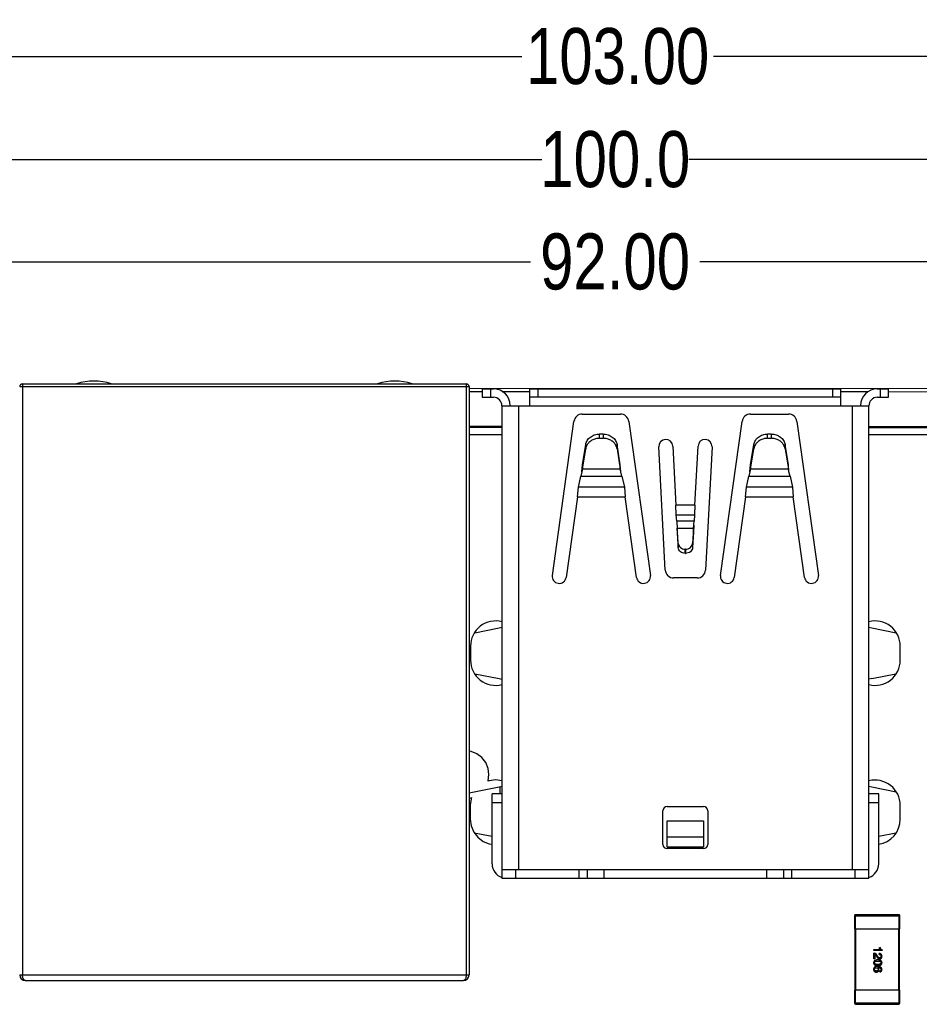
# Model space of a CAD drawing. Header units: inches. Extents: x -39 to 331, y -154 to 45.
# Tile 60 of 120: x 57 to 89, y -35 to 0. Entities that reach past the tile are written whole.
import ezdxf

# ---------------------------------------------------------------- set-up
doc = ezdxf.new("R2010")
doc.units = ezdxf.units.IN
doc.header["$LTSCALE"] = 1.21
doc.header["$MEASUREMENT"] = 0
doc.header["$PDMODE"] = 3
doc.header["$PDSIZE"] = 0.3125
doc.layers.get('0').update_dxf_attribs({"linetype": 'CONTINUOUS'})
doc.layers.get('Defpoints').update_dxf_attribs({"linetype": 'CONTINUOUS'})
doc.layers.add('DIM', color=3, linetype='CONTINUOUS')
doc.styles.get("Standard").update_dxf_attribs({"font": 'txt', "width": 0.8})
doc.dimstyles.get("Standard").update_dxf_attribs({"dimtxt": 0.15625, "dimasz": 0.1875, "dimexe": 0.125, "dimexo": 0.0625, "dimgap": 0.09, "dimtad": 0, "dimtih": 1, "dimtoh": 1, "dimzin": 4, "dimdsep": 46, "dimtxsty": 'Standard', "dimblk": '_FILLED', "dimblk1": '_FILLED', "dimblk2": '_FILLED', "dimcen": 0.09, "dimazin": 1, "dimtp": 0.01, "dimtm": 0.01, "dimtfac": 1, "dimtofl": 0, "dimtmove": 0, "dimatfit": 3, "dimldrblk": '_FILLED', "dimfxl": 1, "dimtolj": 1, "dimtzin": 4, "dimarcsym": 0})

# ---------------------------------------------------------------- blocks, each defined once
blk = doc.blocks.new('_FILLED')
at = {"color": 0, "linetype": 'ByBlock'}
blk.add_solid([(0, 0), (-1, 0.167), (-1, -0.167)], dxfattribs=at)
blk = doc.blocks.new('*D1')
at = {"layer": 'Defpoints', "color": 0}
for p in [(129.949, -1.516), (26.949, -15.196), (129.949, -15.256)]:
    blk.add_point(p, dxfattribs=at)
at = {"layer": 'DIM', "color": 0, "lineweight": -2}
for p, q in [((26.949, -15.134), (26.949, -1.391)), ((129.949, -15.193), (129.949, -1.391)), ((28.449, -1.516), (75.025, -1.516)), ((128.449, -1.516), (81.872, -1.516))]:
    blk.add_line(p, q, dxfattribs=at)
at = {"layer": 'DIM', "color": 0, "lineweight": -2, "xscale": 1.5, "yscale": 1.5, "zscale": 1.5, "rotation": 180}
blk.add_blockref('_FILLED', (26.949, -1.516), dxfattribs=at)
at = {"layer": 'DIM', "color": 0, "lineweight": -2, "xscale": 1.5, "yscale": 1.5, "zscale": 1.5}
blk.add_blockref('_FILLED', (129.949, -1.516), dxfattribs=at)
at = {"layer": 'DIM', "color": 0, "insert": (78.449, -1.516), "char_height": 2, "attachment_point": 5}
blk.add_mtext('\\A1;103.00', dxfattribs=at)
blk = doc.blocks.new('*D5')
at = {"layer": 'Defpoints', "color": 0}
for p in [(32.359, -8.848), (32.359, -32.033), (124.359, -32.033)]:
    blk.add_point(p, dxfattribs=at)
at = {"layer": 'DIM', "color": 0, "lineweight": -2}
for p, q in [((32.359, -31.971), (32.359, -8.723)), ((124.359, -31.971), (124.359, -8.723)), ((33.859, -8.848), (75.335, -8.848)), ((122.859, -8.848), (81.382, -8.848))]:
    blk.add_line(p, q, dxfattribs=at)
at = {"layer": 'DIM', "color": 0, "lineweight": -2, "xscale": 1.5, "yscale": 1.5, "zscale": 1.5, "rotation": 180}
blk.add_blockref('_FILLED', (32.359, -8.848), dxfattribs=at)
at = {"layer": 'DIM', "color": 0, "lineweight": -2, "xscale": 1.5, "yscale": 1.5, "zscale": 1.5}
blk.add_blockref('_FILLED', (124.359, -8.848), dxfattribs=at)
at = {"layer": 'DIM', "color": 0, "insert": (78.359, -8.848), "char_height": 2, "attachment_point": 5}
blk.add_mtext('\\A1;92.00', dxfattribs=at)
blk = doc.blocks.new('*D7')
at = {"layer": 'Defpoints', "color": 0}
for p in [(128.371, -5.195), (28.359, -15.633), (128.371, -15.648)]:
    blk.add_point(p, dxfattribs=at)
at = {"layer": 'DIM', "color": 0, "lineweight": -2}
for p, q in [((28.359, -15.571), (28.359, -5.07)), ((29.859, -5.195), (75.741, -5.195)), ((126.871, -5.195), (80.988, -5.195)), ((128.371, -15.586), (128.371, -5.07))]:
    blk.add_line(p, q, dxfattribs=at)
at = {"layer": 'DIM', "color": 0, "lineweight": -2, "xscale": 1.5, "yscale": 1.5, "zscale": 1.5, "rotation": 180}
blk.add_blockref('_FILLED', (28.359, -5.195), dxfattribs=at)
at = {"layer": 'DIM', "color": 0, "lineweight": -2, "xscale": 1.5, "yscale": 1.5, "zscale": 1.5}
blk.add_blockref('_FILLED', (128.371, -5.195), dxfattribs=at)
at = {"layer": 'DIM', "color": 0, "insert": (78.365, -5.195), "char_height": 2, "attachment_point": 5}
blk.add_mtext('\\A1;100.0', dxfattribs=at)

msp = doc.modelspace()

# ---------------------------------------------------------------- linework, layer by layer
at = {"color": 6, "linetype": 'Continuous'}
for p, q in [((57.105, -13.304), (73.145, -13.304)), ((57.205, -13.204), (57.205, -34.304)), ((57.205, -13.204), (73.045, -13.204)), ((73.045, -13.204), (73.045, -34.304)), ((73.145, -13.304), (73.145, -34.304)), ((73.145, -13.473), (73.618, -13.473)), ((73.619, -13.384), (73.619, -13.684)), ((73.619, -13.384), (74.019, -13.384)), ((73.619, -13.684), (74.019, -13.684)), ((73.919, -13.684), (73.919, -13.384)), ((74.331, -13.474), (75.318, -13.474)), ((75.319, -13.984), (75.319, -13.384)), ((75.319, -13.384), (86.419, -13.384)), ((86.419, -13.684), (75.319, -13.684)), ((75.619, -13.684), (75.619, -13.384)), ((86.119, -13.384), (86.119, -13.684)), ((86.418, -13.481), (87.397, -13.481)), ((86.419, -13.984), (86.419, -13.384)), ((87.719, -13.384), (88.119, -13.384)), ((87.719, -13.684), (88.119, -13.684)), ((87.819, -13.384), (87.819, -13.684)), ((88.119, -13.684), (88.119, -13.384)), ((74.319, -13.984), (74.319, -30.844)), ((74.319, -13.984), (87.419, -13.984)), ((74.919, -30.544), (74.919, -13.984)), ((86.819, -13.984), (86.819, -30.544)), ((87.419, -30.844), (87.419, -13.984)), ((77.189, -14.284), (78.549, -14.284)), ((83.189, -14.284), (84.549, -14.284)), ((74.319, -14.724), (73.145, -14.723)), ((73.145, -14.751), (74.319, -14.752)), ((76.119, -20.042), (76.891, -14.543)), ((78.846, -14.543), (79.619, -20.042)), ((82.119, -20.042), (82.891, -14.543)), ((84.846, -14.543), (85.619, -20.042)), ((74.319, -15.027), (73.145, -15.027)), ((77.804, -15.148), (77.804, -14.998)), ((77.933, -14.998), (77.804, -14.998)), ((77.933, -14.998), (77.933, -15.148)), ((83.804, -15.148), (83.804, -14.998)), ((83.933, -14.998), (83.804, -14.998)), ((83.933, -14.998), (83.933, -15.148)), ((77.192, -16.094), (77.309, -15.371)), ((77.309, -15.521), (77.309, -15.371)), ((77.804, -15.148), (77.933, -15.148)), ((78.428, -15.371), (78.428, -15.521)), ((78.545, -16.094), (78.428, -15.371)), ((80.149, -19.85), (79.919, -15.454)), ((80.418, -15.427), (80.528, -17.532)), ((81.209, -17.532), (81.319, -15.427)), ((81.819, -15.454), (81.588, -19.85)), ((83.192, -16.094), (83.309, -15.371)), ((83.309, -15.521), (83.309, -15.371)), ((83.804, -15.148), (83.933, -15.148)), ((84.428, -15.371), (84.428, -15.521)), ((84.545, -16.094), (84.428, -15.371)), ((77.192, -16.244), (77.309, -15.521)), ((78.428, -15.521), (78.545, -16.244)), ((83.192, -16.244), (83.309, -15.521)), ((84.428, -15.521), (84.545, -16.244)), ((77.17, -16.344), (77.192, -16.094)), ((77.192, -16.094), (77.192, -16.244)), ((78.545, -16.244), (78.545, -16.094)), ((78.567, -16.344), (78.545, -16.094)), ((83.17, -16.344), (83.192, -16.094)), ((83.192, -16.094), (83.192, -16.244)), ((84.545, -16.244), (84.545, -16.094)), ((84.567, -16.344), (84.545, -16.094)), ((77.048, -16.89), (77.134, -16.498)), ((77.17, -16.344), (77.134, -16.498)), ((77.134, -16.498), (78.603, -16.498)), ((77.192, -16.244), (77.17, -16.344)), ((78.545, -16.244), (77.192, -16.244)), ((78.567, -16.344), (78.545, -16.244)), ((78.603, -16.498), (78.567, -16.344)), ((78.603, -16.498), (78.689, -16.89)), ((83.048, -16.89), (83.134, -16.498)), ((83.17, -16.344), (83.134, -16.498)), ((83.134, -16.498), (84.603, -16.498)), ((83.192, -16.244), (83.17, -16.344)), ((84.545, -16.244), (83.192, -16.244)), ((84.567, -16.344), (84.545, -16.244)), ((84.603, -16.498), (84.567, -16.344)), ((84.603, -16.498), (84.689, -16.89)), ((77.018, -17.235), (77.048, -16.89)), ((78.689, -16.89), (77.048, -16.89)), ((78.689, -16.89), (78.719, -17.235)), ((83.018, -17.235), (83.048, -16.89)), ((84.689, -16.89), (83.048, -16.89)), ((84.689, -16.89), (84.719, -17.235)), ((77.018, -17.235), (76.614, -20.112)), ((77.018, -17.235), (78.719, -17.235)), ((79.123, -20.112), (78.719, -17.235)), ((81.209, -17.532), (80.528, -17.532)), ((80.539, -17.876), (80.528, -17.532)), ((81.209, -17.532), (81.198, -17.876)), ((83.018, -17.235), (82.614, -20.112)), ((83.018, -17.235), (84.719, -17.235)), ((85.123, -20.112), (84.719, -17.235)), ((80.558, -18.101), (80.539, -17.876)), ((80.539, -17.876), (81.198, -17.876)), ((81.198, -17.876), (81.179, -18.101)), ((81.179, -18.101), (80.558, -18.101)), ((80.558, -18.101), (80.568, -18.22)), ((80.568, -18.22), (80.571, -18.254)), ((80.571, -18.254), (80.579, -18.504)), ((80.571, -18.254), (80.579, -18.354)), ((81.166, -18.254), (81.158, -18.504)), ((81.158, -18.354), (81.166, -18.254)), ((81.166, -18.254), (81.169, -18.22)), ((81.169, -18.22), (81.179, -18.101)), ((80.612, -18.899), (80.579, -18.354)), ((80.579, -18.354), (80.579, -18.504)), ((80.579, -18.354), (81.158, -18.354)), ((80.579, -18.504), (80.612, -19.049)), ((81.158, -18.354), (81.125, -18.899)), ((81.158, -18.504), (81.125, -19.049)), ((81.158, -18.504), (81.158, -18.354)), ((80.612, -19.049), (80.612, -18.899)), ((81.125, -18.899), (81.125, -19.049)), ((80.862, -19.254), (80.862, -19.104)), ((80.875, -19.104), (80.862, -19.104)), ((80.862, -19.254), (80.875, -19.254)), ((80.875, -19.104), (80.875, -19.254)), ((81.289, -20.134), (80.449, -20.134)), ((74.219, -21.924), (73.348, -22.098)), ((74.319, -21.901), (74.219, -21.924)), ((87.518, -21.924), (87.419, -21.901)), ((88.39, -22.098), (87.518, -21.924)), ((73.199, -22.569), (73.199, -23.069)), ((88.539, -23.069), (88.539, -22.569)), ((73.354, -23.552), (74.219, -23.724)), ((74.219, -23.724), (74.319, -23.747)), ((87.518, -23.724), (87.419, -23.747)), ((87.518, -23.724), (88.383, -23.552)), ((73.222, -26.326), (73.145, -26.315)), ((73.429, -26.411), (73.222, -26.326)), ((73.607, -26.547), (73.429, -26.411)), ((73.743, -26.725), (73.607, -26.547)), ((73.829, -26.932), (73.743, -26.725)), ((73.858, -27.154), (73.829, -26.932)), ((73.864, -27.372), (73.823, -27.389)), ((73.823, -27.389), (73.829, -27.376)), ((73.829, -27.376), (73.858, -27.154)), ((74.099, -27.342), (73.864, -27.372)), ((74.32, -27.371), (74.099, -27.342)), ((74.219, -27.604), (73.145, -27.818)), ((74.248, -27.597), (74.219, -27.604)), ((74.302, -27.581), (74.248, -27.597)), ((74.248, -27.597), (74.248, -27.844)), ((74.315, -27.573), (74.302, -27.581)), ((87.518, -27.604), (87.419, -27.581)), ((88.39, -27.778), (87.518, -27.604)), ((73.145, -27.992), (73.222, -27.982)), ((73.222, -28.014), (73.191, -28.249)), ((73.222, -27.982), (73.238, -27.975)), ((73.238, -27.975), (73.222, -28.014)), ((73.969, -30.344), (73.969, -27.844)), ((74.319, -27.844), (73.969, -27.844)), ((87.769, -27.844), (87.419, -27.844)), ((87.769, -30.344), (87.769, -27.844)), ((73.191, -28.249), (73.191, -28.749)), ((73.969, -28.144), (74.319, -28.144)), ((80.069, -29.644), (80.069, -28.444)), ((80.219, -28.294), (81.519, -28.294)), ((81.669, -28.444), (81.669, -29.644)), ((87.419, -28.144), (87.769, -28.144)), ((88.539, -28.749), (88.539, -28.249)), ((73.191, -28.749), (73.222, -28.984)), ((80.219, -29.744), (80.219, -28.799)), ((80.219, -28.799), (81.519, -28.799)), ((81.519, -28.799), (81.519, -29.744)), ((73.222, -28.984), (73.312, -29.203)), ((73.312, -29.203), (73.457, -29.391)), ((73.331, -29.227), (73.969, -29.354)), ((73.457, -29.391), (73.645, -29.535)), ((81.519, -29.383), (80.219, -29.383)), ((87.769, -29.354), (88.383, -29.232)), ((73.645, -29.535), (73.864, -29.626)), ((73.864, -29.626), (73.976, -29.641)), ((81.519, -29.744), (80.219, -29.744)), ((81.519, -29.794), (80.219, -29.794)), ((74.319, -30.544), (87.419, -30.544)), ((74.819, -30.844), (74.819, -30.544)), ((77.064, -30.544), (77.064, -30.844)), ((77.369, -30.844), (77.369, -30.544)), ((77.969, -30.844), (77.969, -30.544)), ((83.769, -30.544), (83.769, -30.844)), ((84.369, -30.544), (84.369, -30.844)), ((84.669, -30.844), (84.669, -30.544)), ((86.919, -30.544), (86.919, -30.844)), ((74.319, -30.844), (87.419, -30.844)), ((86.903, -32.193), (86.903, -32.653)), ((86.903, -32.193), (88.523, -32.193)), ((86.943, -32.653), (86.943, -32.153)), ((88.483, -32.153), (86.943, -32.153)), ((88.483, -32.153), (88.483, -32.653)), ((88.523, -32.653), (88.523, -32.193)), ((86.903, -32.653), (88.523, -32.653)), ((86.913, -32.653), (86.913, -34.853)), ((86.953, -34.853), (86.953, -32.653)), ((88.473, -32.653), (88.473, -34.853)), ((88.513, -34.853), (88.513, -32.653)), ((87.8, -33.398), (87.8, -33.328)), ((87.8, -33.328), (87.83, -33.328)), ((87.592, -33.436), (87.592, -33.398)), ((87.592, -33.398), (87.8, -33.398)), ((87.887, -33.436), (87.592, -33.436)), ((87.592, -33.733), (87.592, -33.531)), ((87.626, -33.733), (87.592, -33.733)), ((87.626, -33.572), (87.626, -33.733)), ((87.682, -33.621), (87.7, -33.652)), ((87.731, -33.639), (87.708, -33.6)), ((87.781, -33.575), (87.781, -33.538)), ((87.887, -33.408), (87.887, -33.436)), ((87.743, -34.042), (87.745, -34.04)), ((57.105, -34.304), (73.145, -34.304)), ((87.808, -34.197), (87.808, -34.161)), ((57.305, -34.504), (72.945, -34.504)), ((86.903, -34.853), (86.903, -35.313)), ((88.523, -34.853), (86.903, -34.853)), ((86.943, -35.353), (86.943, -34.853)), ((88.483, -34.853), (88.483, -35.353)), ((88.523, -35.313), (88.523, -34.853)), ((88.523, -35.313), (86.903, -35.313)), ((86.943, -35.353), (88.483, -35.353))]:
    msp.add_line(p, q, dxfattribs=at)
at = {"color": 7, "linetype": 'Continuous'}
for p, q in [((73.145, -13.36), (128.313, -13.392)), ((88.118, -13.482), (90.118, -13.483)), ((90.819, -14.733), (87.419, -14.731)), ((87.419, -14.759), (90.819, -14.761)), ((90.819, -15.029), (87.419, -15.028))]:
    msp.add_line(p, q, dxfattribs=at)
at = {"color": 6, "linetype": 'Continuous'}
for centre, radius, start, end in [((57.205, -13.304), 0.1, 90, 180), ((59.755, -15.104), 2, 71.9223, 108.0777), ((70.495, -15.104), 2, 71.9223, 108.0777), ((73.045, -13.304), 0.1, 0, 90), ((74.019, -13.984), 0.6, 0, 90), ((74.019, -13.984), 0.3, 0, 90), ((87.719, -13.984), 0.6, 90, 180), ((87.719, -13.984), 0.3, 90, 180), ((77.189, -14.584), 0.3, 90, 172), ((78.549, -14.584), 0.3, 8, 90), ((83.189, -14.584), 0.3, 90, 172), ((84.549, -14.584), 0.3, 8, 90), ((80.168, -15.44), 0.25, 3, 183), ((81.569, -15.44), 0.25, 357, 177), ((80.449, -19.834), 0.3, 183, 270), ((81.289, -19.834), 0.3, 270, 357), ((76.366, -20.077), 0.25, 172, 352), ((79.371, -20.077), 0.25, 188, 8), ((82.366, -20.077), 0.25, 172, 352), ((85.371, -20.077), 0.25, 188, 8), ((74.099, -22.569), 0.9, 75.7029, 180), ((87.639, -22.569), 0.9, 0, 104.3072), ((74.099, -23.069), 0.9, 180, 284.3072), ((87.639, -23.069), 0.9, 255.7029, 0), ((87.639, -28.249), 0.9, 0, 104.2586), ((80.219, -28.444), 0.15, 90, 180), ((81.519, -28.444), 0.15, 0, 90), ((87.639, -28.749), 0.9, 278.3545, 0), ((80.219, -29.644), 0.15, 180, 270), ((81.519, -29.644), 0.15, 270, 0), ((74.469, -30.344), 0.5, 180, 252.453), ((87.269, -30.344), 0.5, 287.547, 0), ((86.943, -32.193), 0.04, 90, 180), ((88.483, -32.193), 0.04, 0, 90), ((57.305, -34.304), 0.2, 180, 270), ((72.945, -34.304), 0.2, 270, 0), ((86.943, -35.313), 0.04, 180, 270), ((88.483, -35.313), 0.04, 270, 0)]:
    msp.add_arc(centre, radius, start, end, dxfattribs=at)
for points, knots in [([(77.309, -15.371), (77.318, -15.319), (77.358, -15.216), (77.473, -15.095), (77.628, -15.016), (77.745, -14.998), (77.804, -14.998)], [0, 0, 0, 0, 0.233858, 0.478496, 0.735327, 1, 1, 1, 1]), ([(77.933, -14.998), (77.992, -14.998), (78.109, -15.016), (78.264, -15.095), (78.379, -15.216), (78.419, -15.319), (78.428, -15.371)], [0, 0, 0, 0, 0.264673, 0.521504, 0.766142, 1, 1, 1, 1]), ([(83.309, -15.371), (83.318, -15.319), (83.358, -15.216), (83.473, -15.095), (83.628, -15.016), (83.745, -14.998), (83.804, -14.998)], [0, 0, 0, 0, 0.233858, 0.478496, 0.735327, 1, 1, 1, 1]), ([(83.933, -14.998), (83.992, -14.998), (84.109, -15.016), (84.264, -15.095), (84.379, -15.216), (84.419, -15.319), (84.428, -15.371)], [0, 0, 0, 0, 0.264673, 0.521504, 0.766142, 1, 1, 1, 1]), ([(77.35, -15.401), (77.345, -15.41), (77.327, -15.448), (77.314, -15.489), (77.309, -15.521)], [0, 0, 0, 0, 0.253207, 1, 1, 1, 1]), ([(77.804, -15.148), (77.757, -15.148), (77.663, -15.159), (77.533, -15.21), (77.424, -15.291), (77.37, -15.363), (77.35, -15.401)], [0, 0, 0, 0, 0.260578, 0.516125, 0.762975, 1, 1, 1, 1]), ([(78.387, -15.401), (78.367, -15.363), (78.313, -15.291), (78.204, -15.21), (78.074, -15.159), (77.98, -15.148), (77.933, -15.148)], [0, 0, 0, 0, 0.237025, 0.483876, 0.739422, 1, 1, 1, 1]), ([(78.428, -15.521), (78.426, -15.51), (78.417, -15.469), (78.402, -15.429), (78.387, -15.401)], [0, 0, 0, 0, 0.247715, 1, 1, 1, 1]), ([(83.35, -15.401), (83.345, -15.41), (83.327, -15.448), (83.314, -15.489), (83.309, -15.521)], [0, 0, 0, 0, 0.253207, 1, 1, 1, 1]), ([(83.804, -15.148), (83.757, -15.148), (83.663, -15.159), (83.533, -15.21), (83.424, -15.291), (83.37, -15.363), (83.35, -15.401)], [0, 0, 0, 0, 0.260578, 0.516125, 0.762975, 1, 1, 1, 1]), ([(84.387, -15.401), (84.367, -15.363), (84.313, -15.291), (84.204, -15.21), (84.074, -15.159), (83.98, -15.148), (83.933, -15.148)], [0, 0, 0, 0, 0.237025, 0.483876, 0.739422, 1, 1, 1, 1]), ([(84.428, -15.521), (84.426, -15.51), (84.417, -15.469), (84.402, -15.429), (84.387, -15.401)], [0, 0, 0, 0, 0.247715, 1, 1, 1, 1]), ([(80.612, -18.899), (80.614, -18.927), (80.63, -18.983), (80.688, -19.05), (80.769, -19.094), (80.831, -19.104), (80.862, -19.104)], [0, 0, 0, 0, 0.233393, 0.477243, 0.734239, 1, 1, 1, 1]), ([(80.875, -19.104), (80.906, -19.104), (80.969, -19.094), (81.049, -19.05), (81.107, -18.983), (81.123, -18.927), (81.125, -18.899)], [0, 0, 0, 0, 0.265762, 0.522757, 0.766607, 1, 1, 1, 1]), ([(80.862, -19.254), (80.831, -19.254), (80.769, -19.244), (80.688, -19.2), (80.63, -19.133), (80.614, -19.077), (80.612, -19.049)], [0, 0, 0, 0, 0.265762, 0.522757, 0.766607, 1, 1, 1, 1]), ([(81.125, -19.049), (81.123, -19.077), (81.107, -19.133), (81.049, -19.2), (80.969, -19.244), (80.906, -19.254), (80.875, -19.254)], [0, 0, 0, 0, 0.233393, 0.477243, 0.734239, 1, 1, 1, 1]), ([(87.887, -33.408), (87.885, -33.408), (87.88, -33.407), (87.873, -33.405), (87.867, -33.403), (87.861, -33.401), (87.855, -33.397), (87.851, -33.394), (87.846, -33.389), (87.842, -33.385), (87.839, -33.379), (87.836, -33.373), (87.834, -33.367), (87.832, -33.36), (87.831, -33.353), (87.83, -33.345), (87.829, -33.336), (87.83, -33.331), (87.83, -33.328)], [0, 0, 0, 0, 0.066659, 0.129311, 0.18962, 0.247164, 0.30314, 0.357527, 0.411867, 0.466926, 0.523012, 0.580527, 0.641561, 0.705268, 0.772282, 0.84407, 0.919338, 1, 1, 1, 1]), ([(87.708, -33.6), (87.707, -33.597), (87.704, -33.592), (87.699, -33.584), (87.694, -33.577), (87.688, -33.571), (87.682, -33.564), (87.675, -33.559), (87.669, -33.554), (87.661, -33.549), (87.654, -33.545), (87.646, -33.542), (87.638, -33.538), (87.629, -33.536), (87.621, -33.534), (87.611, -33.533), (87.602, -33.532), (87.595, -33.531), (87.592, -33.531)], [0, 0, 0, 0, 0.065828, 0.130094, 0.192451, 0.254037, 0.313974, 0.373757, 0.433048, 0.492243, 0.551902, 0.611758, 0.672678, 0.734814, 0.798569, 0.863693, 0.930488, 1, 1, 1, 1]), ([(87.626, -33.572), (87.629, -33.573), (87.634, -33.574), (87.642, -33.577), (87.649, -33.581), (87.656, -33.587), (87.663, -33.594), (87.67, -33.602), (87.676, -33.611), (87.68, -33.618), (87.682, -33.621)], [0, 0, 0, 0, 0.103034, 0.208166, 0.318255, 0.434664, 0.559728, 0.695394, 0.841708, 1, 1, 1, 1]), ([(87.7, -33.652), (87.702, -33.656), (87.705, -33.663), (87.71, -33.672), (87.715, -33.681), (87.72, -33.689), (87.726, -33.696), (87.732, -33.703), (87.738, -33.709), (87.744, -33.714), (87.75, -33.719), (87.756, -33.723), (87.763, -33.726), (87.77, -33.729), (87.777, -33.731), (87.784, -33.732), (87.791, -33.733), (87.796, -33.733), (87.799, -33.733)], [0, 0, 0, 0, 0.082731, 0.161257, 0.236138, 0.307554, 0.375712, 0.440848, 0.502916, 0.562567, 0.619798, 0.675716, 0.73039, 0.78386, 0.837315, 0.890547, 0.944917, 1, 1, 1, 1]), ([(87.8, -33.693), (87.799, -33.694), (87.795, -33.694), (87.791, -33.693), (87.786, -33.693), (87.781, -33.691), (87.777, -33.69), (87.772, -33.687), (87.768, -33.685), (87.763, -33.682), (87.759, -33.678), (87.755, -33.674), (87.751, -33.669), (87.747, -33.664), (87.743, -33.659), (87.739, -33.653), (87.735, -33.646), (87.733, -33.642), (87.731, -33.639)], [0, 0, 0, 0, 0.052237, 0.103888, 0.155485, 0.207395, 0.259864, 0.31356, 0.369176, 0.4266, 0.486836, 0.550048, 0.61567, 0.685271, 0.75824, 0.834614, 0.915635, 1, 1, 1, 1]), ([(87.887, -33.639), (87.887, -33.635), (87.887, -33.627), (87.885, -33.616), (87.883, -33.605), (87.879, -33.596), (87.876, -33.587), (87.871, -33.578), (87.865, -33.571), (87.859, -33.564), (87.852, -33.558), (87.844, -33.553), (87.835, -33.548), (87.826, -33.545), (87.816, -33.542), (87.805, -33.539), (87.793, -33.538), (87.785, -33.538), (87.781, -33.538)], [0, 0, 0, 0, 0.07282, 0.141057, 0.2062, 0.267672, 0.326735, 0.383519, 0.439188, 0.494454, 0.549628, 0.605958, 0.66397, 0.72402, 0.787502, 0.854127, 0.925065, 1, 1, 1, 1]), ([(87.781, -33.575), (87.783, -33.576), (87.789, -33.576), (87.797, -33.577), (87.805, -33.578), (87.812, -33.58), (87.819, -33.582), (87.824, -33.584), (87.83, -33.587), (87.835, -33.591), (87.839, -33.595), (87.843, -33.599), (87.846, -33.604), (87.848, -33.609), (87.85, -33.615), (87.852, -33.621), (87.853, -33.628), (87.853, -33.632), (87.853, -33.634)], [0, 0, 0, 0, 0.082594, 0.15978, 0.232961, 0.301462, 0.365595, 0.426678, 0.484662, 0.540809, 0.595146, 0.648401, 0.702272, 0.757102, 0.813447, 0.872233, 0.934055, 1, 1, 1, 1]), ([(87.799, -33.733), (87.802, -33.733), (87.809, -33.732), (87.818, -33.73), (87.827, -33.728), (87.835, -33.725), (87.843, -33.722), (87.85, -33.718), (87.857, -33.713), (87.863, -33.707), (87.868, -33.701), (87.873, -33.694), (87.877, -33.687), (87.88, -33.678), (87.883, -33.669), (87.885, -33.66), (87.886, -33.65), (87.887, -33.643), (87.887, -33.639)], [0, 0, 0, 0, 0.070688, 0.137741, 0.201612, 0.262778, 0.321223, 0.378455, 0.434411, 0.490146, 0.546362, 0.603392, 0.662208, 0.723401, 0.787372, 0.85442, 0.925153, 1, 1, 1, 1]), ([(87.853, -33.634), (87.853, -33.637), (87.852, -33.641), (87.852, -33.647), (87.85, -33.653), (87.849, -33.659), (87.847, -33.664), (87.845, -33.669), (87.842, -33.673), (87.839, -33.677), (87.835, -33.681), (87.831, -33.684), (87.827, -33.686), (87.823, -33.689), (87.818, -33.69), (87.812, -33.692), (87.806, -33.693), (87.802, -33.693), (87.8, -33.693)], [0, 0, 0, 0, 0.076112, 0.148436, 0.216883, 0.281466, 0.34298, 0.402356, 0.459881, 0.51546, 0.571111, 0.62658, 0.683162, 0.741007, 0.801404, 0.863825, 0.930544, 1, 1, 1, 1]), ([(87.735, -33.768), (87.729, -33.768), (87.717, -33.768), (87.701, -33.77), (87.685, -33.772), (87.671, -33.775), (87.658, -33.779), (87.646, -33.783), (87.635, -33.788), (87.625, -33.794), (87.616, -33.801), (87.609, -33.809), (87.602, -33.817), (87.597, -33.826), (87.593, -33.836), (87.59, -33.846), (87.588, -33.858), (87.587, -33.865), (87.587, -33.869)], [0, 0, 0, 0, 0.087693, 0.170223, 0.247496, 0.319826, 0.387768, 0.451403, 0.511459, 0.568358, 0.622671, 0.675251, 0.726739, 0.778422, 0.830759, 0.884394, 0.940865, 1, 1, 1, 1]), ([(87.587, -33.869), (87.587, -33.873), (87.588, -33.881), (87.59, -33.892), (87.593, -33.903), (87.597, -33.913), (87.602, -33.922), (87.609, -33.93), (87.616, -33.937), (87.625, -33.944), (87.635, -33.95), (87.646, -33.955), (87.658, -33.96), (87.671, -33.964), (87.685, -33.967), (87.701, -33.969), (87.717, -33.97), (87.729, -33.971), (87.735, -33.971)], [0, 0, 0, 0, 0.059134, 0.115603, 0.169236, 0.221572, 0.273254, 0.32474, 0.377319, 0.431815, 0.488555, 0.548609, 0.612242, 0.680182, 0.75251, 0.829782, 0.91231, 1, 1, 1, 1]), ([(87.626, -34.024), (87.623, -34.026), (87.618, -34.03), (87.61, -34.038), (87.603, -34.047), (87.598, -34.056), (87.593, -34.066), (87.59, -34.077), (87.588, -34.089), (87.587, -34.097), (87.587, -34.101)], [0, 0, 0, 0, 0.125033, 0.246266, 0.36603, 0.485265, 0.606781, 0.732144, 0.862551, 1, 1, 1, 1]), ([(87.617, -33.869), (87.617, -33.867), (87.617, -33.862), (87.618, -33.855), (87.621, -33.849), (87.624, -33.843), (87.628, -33.837), (87.633, -33.832), (87.639, -33.828), (87.646, -33.824), (87.654, -33.82), (87.663, -33.817), (87.673, -33.814), (87.683, -33.812), (87.695, -33.811), (87.707, -33.809), (87.721, -33.809), (87.73, -33.809), (87.735, -33.809)], [0, 0, 0, 0, 0.049766, 0.097012, 0.143225, 0.188786, 0.235079, 0.282962, 0.333687, 0.387747, 0.445963, 0.508657, 0.576545, 0.649868, 0.72822, 0.812712, 0.903543, 1, 1, 1, 1]), ([(87.735, -33.932), (87.73, -33.931), (87.721, -33.931), (87.708, -33.931), (87.695, -33.929), (87.684, -33.928), (87.673, -33.926), (87.664, -33.923), (87.655, -33.92), (87.647, -33.916), (87.64, -33.912), (87.634, -33.907), (87.629, -33.902), (87.625, -33.897), (87.621, -33.89), (87.619, -33.884), (87.617, -33.877), (87.617, -33.872), (87.617, -33.869)], [0, 0, 0, 0, 0.094834, 0.184067, 0.267029, 0.344713, 0.417334, 0.484367, 0.546941, 0.604717, 0.65953, 0.710539, 0.759381, 0.806382, 0.853027, 0.900623, 0.949121, 1, 1, 1, 1]), ([(87.617, -34.107), (87.617, -34.105), (87.617, -34.1), (87.618, -34.094), (87.619, -34.087), (87.621, -34.081), (87.624, -34.076), (87.627, -34.071), (87.63, -34.066), (87.634, -34.062), (87.638, -34.058), (87.643, -34.055), (87.648, -34.052), (87.654, -34.05), (87.661, -34.048), (87.667, -34.047), (87.675, -34.045), (87.68, -34.045), (87.682, -34.045)], [0, 0, 0, 0, 0.070403, 0.137196, 0.200053, 0.260887, 0.31876, 0.37535, 0.430743, 0.485927, 0.541678, 0.598832, 0.657726, 0.719441, 0.783504, 0.851852, 0.923533, 1, 1, 1, 1]), ([(87.728, -34.002), (87.723, -34.002), (87.712, -34.003), (87.697, -34.004), (87.683, -34.005), (87.67, -34.008), (87.658, -34.011), (87.646, -34.014), (87.636, -34.018), (87.63, -34.022), (87.626, -34.024)], [0, 0, 0, 0, 0.151498, 0.29521, 0.430242, 0.557137, 0.677306, 0.790845, 0.898111, 1, 1, 1, 1]), ([(87.682, -34.045), (87.685, -34.045), (87.69, -34.046), (87.697, -34.047), (87.703, -34.048), (87.71, -34.05), (87.715, -34.052), (87.72, -34.055), (87.725, -34.058), (87.729, -34.062), (87.733, -34.066), (87.736, -34.07), (87.739, -34.075), (87.742, -34.08), (87.744, -34.086), (87.745, -34.092), (87.746, -34.099), (87.746, -34.103), (87.746, -34.106)], [0, 0, 0, 0, 0.076072, 0.148369, 0.216753, 0.281358, 0.342792, 0.401604, 0.458929, 0.514444, 0.569818, 0.625343, 0.681554, 0.739608, 0.800134, 0.863477, 0.929547, 1, 1, 1, 1]), ([(87.887, -34.111), (87.887, -34.106), (87.886, -34.098), (87.884, -34.086), (87.881, -34.075), (87.876, -34.064), (87.87, -34.055), (87.863, -34.046), (87.855, -34.038), (87.846, -34.031), (87.835, -34.024), (87.823, -34.019), (87.81, -34.014), (87.796, -34.01), (87.781, -34.007), (87.764, -34.005), (87.747, -34.003), (87.734, -34.003), (87.728, -34.002)], [0, 0, 0, 0, 0.058957, 0.115262, 0.16907, 0.221312, 0.273147, 0.324961, 0.377649, 0.432026, 0.488925, 0.549039, 0.612912, 0.680653, 0.753056, 0.830314, 0.912483, 1, 1, 1, 1]), ([(87.887, -33.869), (87.887, -33.865), (87.887, -33.858), (87.885, -33.846), (87.881, -33.836), (87.877, -33.826), (87.872, -33.817), (87.865, -33.809), (87.857, -33.801), (87.848, -33.794), (87.838, -33.788), (87.827, -33.783), (87.814, -33.779), (87.8, -33.775), (87.786, -33.772), (87.77, -33.77), (87.753, -33.768), (87.741, -33.768), (87.735, -33.768)], [0, 0, 0, 0, 0.057911, 0.113262, 0.165956, 0.217443, 0.268511, 0.319665, 0.372, 0.426129, 0.483365, 0.543779, 0.607756, 0.676562, 0.749704, 0.827713, 0.911177, 1, 1, 1, 1]), ([(87.735, -33.809), (87.739, -33.809), (87.749, -33.809), (87.762, -33.809), (87.775, -33.811), (87.786, -33.812), (87.797, -33.814), (87.806, -33.817), (87.815, -33.82), (87.823, -33.824), (87.83, -33.828), (87.836, -33.832), (87.841, -33.837), (87.845, -33.843), (87.849, -33.849), (87.851, -33.855), (87.852, -33.862), (87.853, -33.867), (87.853, -33.869)], [0, 0, 0, 0, 0.096452, 0.187278, 0.271765, 0.350519, 0.423437, 0.491321, 0.554011, 0.612224, 0.666281, 0.717003, 0.764884, 0.811423, 0.856783, 0.902993, 0.950236, 1, 1, 1, 1]), ([(87.735, -33.971), (87.741, -33.971), (87.752, -33.97), (87.769, -33.968), (87.785, -33.966), (87.8, -33.963), (87.813, -33.959), (87.826, -33.955), (87.837, -33.949), (87.847, -33.943), (87.856, -33.937), (87.864, -33.929), (87.871, -33.921), (87.877, -33.912), (87.881, -33.902), (87.884, -33.892), (87.886, -33.881), (87.887, -33.873), (87.887, -33.869)], [0, 0, 0, 0, 0.088475, 0.171606, 0.249595, 0.322626, 0.391327, 0.455765, 0.516374, 0.573675, 0.628522, 0.681161, 0.732559, 0.783563, 0.83504, 0.887639, 0.942585, 1, 1, 1, 1]), ([(87.853, -33.869), (87.853, -33.872), (87.852, -33.877), (87.851, -33.884), (87.849, -33.89), (87.846, -33.897), (87.841, -33.902), (87.836, -33.907), (87.83, -33.912), (87.823, -33.916), (87.815, -33.92), (87.806, -33.923), (87.797, -33.926), (87.786, -33.928), (87.775, -33.929), (87.762, -33.931), (87.749, -33.931), (87.739, -33.931), (87.735, -33.932)], [0, 0, 0, 0, 0.050604, 0.098688, 0.145699, 0.191791, 0.238625, 0.286717, 0.337546, 0.391814, 0.449755, 0.512106, 0.579685, 0.652048, 0.730262, 0.814146, 0.904281, 1, 1, 1, 1]), ([(87.779, -34.111), (87.779, -34.107), (87.779, -34.099), (87.777, -34.088), (87.774, -34.078), (87.77, -34.069), (87.765, -34.061), (87.759, -34.053), (87.751, -34.047), (87.746, -34.043), (87.743, -34.042)], [0, 0, 0, 0, 0.144617, 0.279572, 0.40596, 0.526097, 0.64389, 0.760003, 0.877724, 1, 1, 1, 1]), ([(87.745, -34.04), (87.749, -34.04), (87.757, -34.041), (87.769, -34.043), (87.78, -34.044), (87.79, -34.047), (87.8, -34.05), (87.809, -34.053), (87.817, -34.057), (87.824, -34.061), (87.83, -34.066), (87.836, -34.071), (87.841, -34.076), (87.845, -34.082), (87.848, -34.089), (87.85, -34.096), (87.852, -34.103), (87.853, -34.108), (87.853, -34.111)], [0, 0, 0, 0, 0.089218, 0.173709, 0.252753, 0.326963, 0.397099, 0.462534, 0.524018, 0.582178, 0.637235, 0.689955, 0.741228, 0.791618, 0.841661, 0.892925, 0.945259, 1, 1, 1, 1]), ([(57.305, -34.504), (57.292, -34.504), (57.271, -34.494), (57.25, -34.472), (57.229, -34.438), (57.21, -34.381), (57.205, -34.331), (57.205, -34.304)], [0, 0, 0, 0, 0.162083, 0.262094, 0.379126, 0.664779, 1, 1, 1, 1]), ([(73.045, -34.304), (73.045, -34.331), (73.04, -34.381), (73.022, -34.438), (73, -34.472), (72.98, -34.494), (72.958, -34.504), (72.945, -34.504)], [0, 0, 0, 0, 0.335221, 0.620873, 0.737905, 0.837916, 1, 1, 1, 1]), ([(87.587, -34.101), (87.587, -34.105), (87.587, -34.113), (87.588, -34.125), (87.59, -34.136), (87.592, -34.145), (87.596, -34.154), (87.6, -34.162), (87.605, -34.169), (87.61, -34.173), (87.612, -34.175)], [0, 0, 0, 0, 0.156782, 0.301945, 0.436395, 0.561474, 0.678489, 0.78853, 0.894967, 1, 1, 1, 1]), ([(87.612, -34.175), (87.614, -34.177), (87.619, -34.182), (87.628, -34.188), (87.637, -34.193), (87.646, -34.197), (87.655, -34.2), (87.665, -34.202), (87.675, -34.204), (87.682, -34.204), (87.685, -34.204)], [0, 0, 0, 0, 0.129393, 0.255335, 0.378531, 0.500878, 0.622934, 0.746191, 0.87096, 1, 1, 1, 1]), ([(87.684, -34.165), (87.681, -34.165), (87.676, -34.164), (87.669, -34.163), (87.662, -34.162), (87.656, -34.16), (87.65, -34.158), (87.644, -34.155), (87.64, -34.152), (87.635, -34.149), (87.631, -34.145), (87.628, -34.141), (87.624, -34.136), (87.622, -34.131), (87.62, -34.126), (87.618, -34.12), (87.617, -34.114), (87.617, -34.11), (87.617, -34.107)], [0, 0, 0, 0, 0.078863, 0.153308, 0.223539, 0.289857, 0.35341, 0.413572, 0.471721, 0.528235, 0.584279, 0.638781, 0.69466, 0.751251, 0.809198, 0.869697, 0.933318, 1, 1, 1, 1]), ([(87.746, -34.106), (87.746, -34.108), (87.746, -34.112), (87.745, -34.119), (87.744, -34.125), (87.742, -34.13), (87.739, -34.135), (87.737, -34.14), (87.733, -34.144), (87.73, -34.148), (87.726, -34.152), (87.721, -34.155), (87.716, -34.158), (87.71, -34.16), (87.704, -34.162), (87.698, -34.163), (87.691, -34.164), (87.686, -34.165), (87.684, -34.165)], [0, 0, 0, 0, 0.069884, 0.136529, 0.199638, 0.259844, 0.317774, 0.374356, 0.430026, 0.485148, 0.5409, 0.597889, 0.657472, 0.718614, 0.783613, 0.85129, 0.923712, 1, 1, 1, 1]), ([(87.685, -34.204), (87.689, -34.204), (87.696, -34.203), (87.706, -34.202), (87.715, -34.2), (87.724, -34.197), (87.732, -34.194), (87.739, -34.189), (87.746, -34.185), (87.752, -34.179), (87.758, -34.173), (87.763, -34.166), (87.767, -34.158), (87.771, -34.15), (87.774, -34.141), (87.776, -34.132), (87.778, -34.121), (87.779, -34.114), (87.779, -34.111)], [0, 0, 0, 0, 0.071527, 0.139094, 0.20346, 0.264939, 0.323904, 0.381383, 0.437591, 0.493343, 0.549401, 0.606085, 0.664838, 0.725424, 0.788712, 0.855452, 0.925772, 1, 1, 1, 1]), ([(87.853, -34.111), (87.853, -34.114), (87.852, -34.12), (87.85, -34.13), (87.847, -34.138), (87.842, -34.145), (87.835, -34.151), (87.828, -34.156), (87.819, -34.159), (87.812, -34.161), (87.808, -34.161)], [0, 0, 0, 0, 0.136586, 0.261496, 0.378089, 0.490612, 0.605522, 0.725767, 0.8561, 1, 1, 1, 1]), ([(87.808, -34.197), (87.811, -34.197), (87.817, -34.196), (87.826, -34.194), (87.834, -34.192), (87.841, -34.189), (87.848, -34.186), (87.854, -34.182), (87.86, -34.177), (87.865, -34.172), (87.87, -34.166), (87.874, -34.16), (87.878, -34.153), (87.881, -34.145), (87.883, -34.138), (87.885, -34.129), (87.886, -34.12), (87.887, -34.114), (87.887, -34.111)], [0, 0, 0, 0, 0.06947, 0.136096, 0.199592, 0.260665, 0.319672, 0.377156, 0.433415, 0.489984, 0.546535, 0.604276, 0.663499, 0.725182, 0.788953, 0.855683, 0.926216, 1, 1, 1, 1])]:
    msp.add_open_spline(points, degree=3, knots=knots, dxfattribs=at)

# ---------------------------------------------------------------- dimensions: what is measured, and where the dimension line sits
at = {"layer": 'DIM'}
for base, p1, p2, override, picture, middle in [((129.949, -1.516), (26.949, -15.196), (129.949, -15.256), {"dimtxt": 2, "dimasz": 1.5, "dimtih": 0, "dimzin": 0, "dimcen": 0.198, "dimadec": 0, "dimazin": 0, "dimtp": 0, "dimtm": 0, "dimtdec": 4, "dimtzin": 0}, '*D1', (78.449, -1.516)), ((128.371, -5.195), (28.359, -15.633), (128.371, -15.648), {"dimtxt": 2, "dimasz": 1.5, "dimtih": 0, "dimdec": 1, "dimzin": 0, "dimcen": 0.198, "dimadec": 0, "dimazin": 0, "dimtp": 0, "dimtm": 0, "dimtdec": 4, "dimtzin": 0}, '*D7', (78.365, -5.195)), ((32.359, -8.848), (124.359, -32.033), (32.359, -32.033), {"dimtxt": 2, "dimasz": 1.5, "dimtih": 0, "dimzin": 0, "dimcen": 0.198, "dimadec": 0, "dimazin": 0, "dimtp": 0, "dimtm": 0, "dimtdec": 4, "dimtzin": 0}, '*D5', (78.359, -8.848))]:
    dim = msp.add_linear_dim(base=base, p1=p1, p2=p2, dimstyle='Standard', override=override, dxfattribs=at)
    dim.commit()
    dim.dimension.update_dxf_attribs({"geometry": picture, "text_midpoint": middle})

doc.saveas('drawing.dxf')
